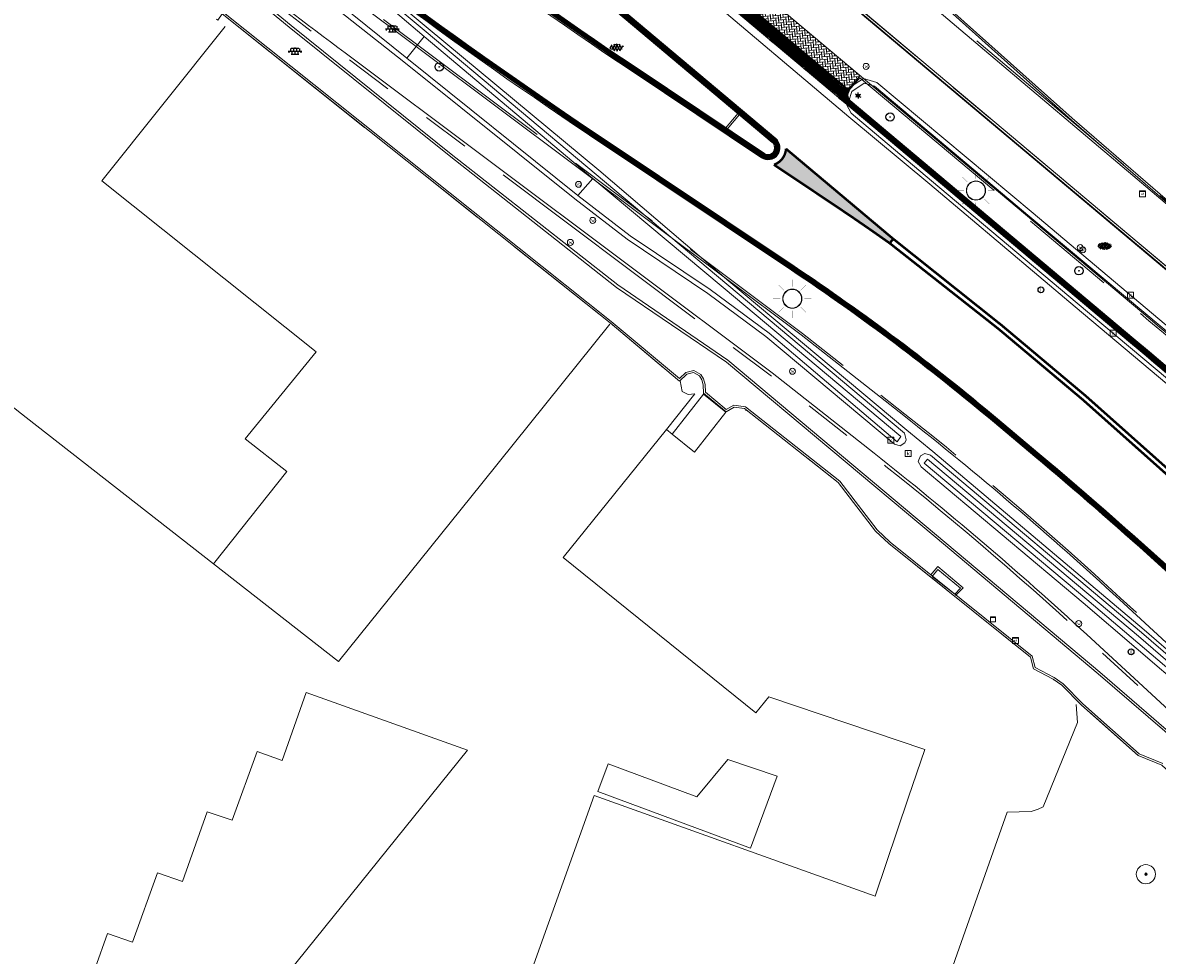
# Model space of a CAD drawing. Header units: metres. Extents: x 187916 to 189411, y 333285 to 334910.
# Tile 141 of 256: x 188447 to 188494, y 334299 to 334338. Entities that reach past the tile are written whole.
import ezdxf
from ezdxf.enums import TextEntityAlignment as Align

# ---------------------------------------------------------------- set-up
doc = ezdxf.new("R2010")
doc.units = ezdxf.units.M
for name, pattern in [('ACAD_ISO09W100', [45, 24, -3, 6, -3, 6, -3]), ('VH-OPSLUITBAND_100X200', [16, 8, -2, 4, -2]), ('VH-TROTTOIRBAND_180-200', [20, 10, -2, 2, -2, 2, -2])]:
    doc.linetypes.add(name, pattern=pattern)
for name, color, linetype, lineweight in [('B-ME-GR-BOOM-S', 253, 'Continuous', 25), ('B-ME-IE-MEUBILAIR_WEGMEUBILAIR-S', 253, 'Continuous', 18), ('B-ME-IE-MEUBILAIR_WEGMEUBILAIR_LICHTMAST-S', 253, 'Continuous', 25), ('B-ME-IE-TERREINAFSCHEIDING_KUNSTMATIG_MUUR-G', 253, 'IE-TERREINAFSCHEIDING-KUNSTMATIG-DICHT', 18), ('B-ME-IE-TERREINAFSCHEIDING_NATUURLIJK_HAAG-G', 253, 'IE-TERREINAFSCHEIDING-NATUURLIJK-HAAG', 18), ('B-ME-KL-ET_KAST-G', 253, 'Continuous', 18), ('B-ME-OG-BEBOUWING_HOOFDGEBOUW-G', 253, 'Continuous', 18), ('B-ME-RI-HWA_KOLK-S', 253, 'Continuous', 25), ('B-ME-RI-PUT_INSPECTIE-S', 253, 'Continuous', 25), ('B-ME-VH-KANTOPSLUITING_ACHTERKANTBAND-G', 253, 'Continuous', 18), ('B-ME-VH-VERHARDING_ASFALT-G', 253, 'Continuous', 18), ('B-ME-VH-VERHARDING_ASFALT-S', 253, 'Continuous', 25), ('B-ME-VH-VERHARDING_BETONSTRAATSTEEN-G', 253, 'Continuous', 18), ('B-ME-VH-VERHARDING_BETONSTRAATSTEEN-S', 253, 'Continuous', 25), ('B-ME-VH-VERHARDING_ROOSTER-G', 253, 'Continuous', 18), ('B-ME-VH-VERHARDING_TEGEL-G', 253, 'Continuous', 18), ('B-ME-VH-VERHARDING_TEGEL-S', 253, 'Continuous', 25), ('B-WE-GR-BOOM-S', 253, 'Continuous', 15), ('B-WE-IE-TERREINAFSCHEIDING_KUNSTMATIG_MUUR-G', 253, 'IE-TERREINAFSCHEIDING_KUNSTMATIG-SO', 15), ('B-WE-OG-BEBOUWING-GV', 253, 'Continuous', 15), ('B-WE-OG-TERREIN_ERF-GV', 253, 'Continuous', 15), ('B-WE-VH-OPENVERHARDING_TEGEL-GV', 253, 'Continuous', 15), ('N-WE-KL-ET_LS_OV_LICHTMAST-S', 7, 'Continuous', 25), ('N-WE-VH-KANTOPSLUITING_ELEMENT_INRIT-G', 40, 'Continuous', 35), ('N-WE-VH-KANTOPSLUITING_OPSLUITBAND_80X200-G', 30, 'VH-OPSLUITBAND_100X200', 15), ('N-WE-VH-KANTOPSLUITING_RIJWIELPADBAND_4-12 200-G', 94, 'VH-TROTTOIRBAND_180-200', 15), ('N-WE-VH-KANTOPSLUITING_TROTTOIRBAND_180 200-G', 251, 'VH-TROTTOIRBAND_180-200', 15), ('N-WE-VH-KANTOPSLUITING_TROTTOIRBAND_RWS-G', 251, 'ACAD_ISO09W100', 35), ('N-WE-VH-KANTOPSLUITING_VOORKANTBAND-G', 7, 'Continuous', 15), ('N-WE-VH-VERHARDING_BETONSTRAATSTEEN-GRIJS-A', 250, 'Continuous', 18), ('N-WE-VW-MARKERING_LANGS_STREEP-G', 251, 'Continuous', 0), ('N-WE-VW-MARKERING_VLAK-G', 251, 'Continuous', 0)]:
    doc.layers.add(name, color=color, linetype=linetype, lineweight=lineweight)
doc.styles.add('NLCS-ISO', font='NLCS-ISO.ttf')
doc.linetypes.add('IE-TERREINAFSCHEIDING-KUNSTMATIG-DICHT', pattern='A,8,-1,[82,NLCS.SHX,S=0.75,R=90,X=0,Y=0],-1', length=10)
doc.linetypes.add('IE-TERREINAFSCHEIDING-NATUURLIJK-HAAG', pattern='A,7,-1.5,[67,NLCS.SHX,S=0.75,R=45,X=0,Y=0],-1.5', length=10)
doc.linetypes.add('IE-TERREINAFSCHEIDING_KUNSTMATIG-SO', pattern='A,4,[82,NLCS.SHX,S=0.75,R=90,X=0,Y=0],4,-2', length=10)

# ---------------------------------------------------------------- blocks, each defined once
blk = doc.blocks.new('SGR-BOOM_GBKN-SO')
at = {"linetype": 'ByBlock', "lineweight": 18}
h = blk.add_hatch(color=0, dxfattribs=at)
h.dxf.hatch_style = 1
edge = h.paths.add_edge_path()
edge.add_arc((0, 0), 0.25, 0, 360)
at = {"color": 0, "linetype": 'ByBlock', "lineweight": 18}
for radius in [2, 0.25]:
    blk.add_circle((0, 0), radius, dxfattribs=at)
at = {"color": 0, "linetype": 'ByBlock', "lineweight": 18, "style": 'NLCS-ISO'}
blk.add_attdef('SOORT', (2.5, 0), '', height=1.5, dxfattribs=at)
blk = doc.blocks.new('SKL-ET_KAST_ELEKTRA-SO')
at = {"color": 0, "linetype": 'ByBlock', "lineweight": 18}
for points in [[(-2, 2), (2, 2), (2, 1.680000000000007), (-2, 1.680000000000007)], [(-2, 1.52000000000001), (2, 1.52000000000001), (2, -2), (-2, -2)]]:
    blk.add_lwpolyline(points, close=True, dxfattribs=at)
at = {"color": 0, "linetype": 'ByBlock', "lineweight": 18, "style": 'NLCS-ISO'}
blk.add_text('et', height=1.5, dxfattribs=at).set_placement((0, 0), align=Align.MIDDLE_CENTER)
blk = doc.blocks.new('SRI-KOLK-SO')
at = {"color": 0, "linetype": 'ByBlock', "lineweight": 18}
blk.add_lwpolyline([(-1.125, -1.125), (1.125, -1.125), (1.125, 1.125), (-1.125, 1.125)], close=True, dxfattribs=at)
at = {"color": 0, "linetype": 'ByBlock', "lineweight": 18, "style": 'NLCS-ISO'}
blk.add_text('k', height=1.5, dxfattribs=at).set_placement((0, 0), align=Align.MIDDLE_CENTER)
blk = doc.blocks.new('SRI-PUT_INSPECTIE-SO')
blk.add_circle((0, -7.105427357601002e-14), 1.999999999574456)
at = {"style": 'NLCS-ISO'}
blk.add_text('I', height=2.5, dxfattribs=at).set_placement((-0.002795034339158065, -0.007140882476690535), align=Align.MIDDLE_CENTER)
blk = doc.blocks.new('SIE-WEG_STRAATPOT_WATER-SO')
blk.add_circle((0, 2.91038304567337e-14), 0.4)
at = {"style": 'NLCS-ISO'}
blk.add_text('W', height=0.4, dxfattribs=at).set_placement((-0.2128690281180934, -0.2108641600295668))
blk = doc.blocks.new('SGR-BOOM_01')
at = {"ltscale": 0.1}
h = blk.add_hatch(color=256, dxfattribs=at)
edge = h.paths.add_edge_path()
edge.add_arc((7.366995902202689e-12, -5.115907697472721e-12), 0.15, 0, 360)
for centre, radius in [((0, 0), 2.5), ((7.366995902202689e-12, -5.115907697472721e-12), 0.04499999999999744)]:
    blk.add_circle(centre, radius)
blk.add_circle((7.366995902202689e-12, -5.115907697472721e-12), 0.15, dxfattribs=at)
blk = doc.blocks.new('B-SIE-WEG_LICHTMAST-SO')
at = {"ltscale": 0.1}
for p, q in [((-1.096064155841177, 0.6328125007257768), (-2.192125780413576, 1.265625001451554)), ((8.349587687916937e-10, 1.265625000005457), (1.669846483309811e-09, 2.53125000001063)), ((1.096064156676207, 0.6328124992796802), (2.192125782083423, 1.26562499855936)), ((-1.096064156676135, -0.6328124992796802), (-2.192125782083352, -1.26562499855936)), ((-8.349587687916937e-10, -1.265625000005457), (-1.669775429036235e-09, -2.53125000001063)), ((1.096064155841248, -0.6328125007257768), (2.192125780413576, -1.265625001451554))]:
    blk.add_line(p, q, dxfattribs=at)
at = {"flags": 128}
for points in [[(-1.162672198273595, 0.4999999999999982), (1.162672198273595, 0.4999999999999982)], [(-1.162672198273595, -0.4999999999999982), (1.162672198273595, -0.4999999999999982)]]:
    blk.add_lwpolyline(points, dxfattribs=at)
at = {"ltscale": 0.1}
blk.add_circle((0, 0), 1.265625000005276, dxfattribs=at)
at = {"style": 'NLCS-ISO'}
blk.add_attdef('TYPE', text='', height=1.8, dxfattribs=at).set_placement((1.669846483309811e-09, 2.53125000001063), align=Align.BOTTOM_CENTER)
blk = doc.blocks.new('SVH-BSS_KEIFORMAAT_KEPER-SO')
at = {"ltscale": 0.1}
for p, q in [((-5.336050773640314, 0.881278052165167), (-4.454772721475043, -7.582823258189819e-14)), ((-5.197234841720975, 0.7424621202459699), (-4.025666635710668, 1.914030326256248)), ((-5.197234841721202, -0.7424621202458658), (-2.969848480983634, 1.48492424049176)), ((-4.812064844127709, -1.842216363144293), (-2.969848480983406, 3.785860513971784e-14)), ((-4.564991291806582, 1.595142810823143), (-4.454772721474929, 1.484924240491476)), ((-3.712310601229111, 0.7424621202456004), (-1.484924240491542, -1.484924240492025)), ((-3.597206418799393, 2.112282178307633), (-1.484924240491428, -2.747801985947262e-13)), ((-2.477046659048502, 2.477046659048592), (-1.484924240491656, 1.484924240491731)), ((-2.227386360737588, 0.7424621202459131), (-0.2128896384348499, 2.756958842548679)), ((-2.227386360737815, 2.227386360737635), (-1.846044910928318, 2.608727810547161)), ((-2.227386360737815, -0.7424621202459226), (-2.463584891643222e-13, 1.484924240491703)), ((-2.227386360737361, -2.227386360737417), (2.083888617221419e-13, 2.083888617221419e-13)), ((-0.7424621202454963, 2.227386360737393), (1.484924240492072, -2.321476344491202e-13)), ((-0.7424621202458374, 0.7424621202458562), (1.484924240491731, -1.48492424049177)), ((0.2160084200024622, 2.753840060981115), (1.484924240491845, 1.484924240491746)), ((0.742462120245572, 2.227386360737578), (1.196639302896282, 2.681563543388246)), ((0.7424621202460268, 0.7424621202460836), (2.445993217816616, 2.445993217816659)), ((0.7424621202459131, -0.7424621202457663), (2.969848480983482, 1.48492424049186)), ((0.7424621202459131, -2.227386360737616), (2.969848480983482, 9.43689570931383e-15)), ((2.227386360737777, 2.22738636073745), (4.454772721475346, -1.753042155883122e-13)), ((2.227386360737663, 0.7424621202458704), (4.454772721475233, -1.484924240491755)), ((3.7123106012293, 0.7424621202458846), (4.50164561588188, 1.531797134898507)), ((3.7123106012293, -0.7424621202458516), (5.246882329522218, 0.7921096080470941)), ((4.221158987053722, 1.718537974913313), (4.45477272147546, 1.484924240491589)), ((5.197234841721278, 0.7424621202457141), (5.392160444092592, 0.5475365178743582)), ((-5.734817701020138, -0.2048792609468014), (-4.454772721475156, -1.484924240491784)), ((-3.894231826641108, -2.40930758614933), (-2.969848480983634, -1.484924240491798)), ((-3.712310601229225, -0.742462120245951), (-1.484924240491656, -2.969848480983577)), ((-3.712310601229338, -2.227386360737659), (-3.270758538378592, -2.668938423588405)), ((-1.594092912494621, -3.079017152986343), (9.470202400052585e-14, -1.484924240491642)), ((-0.74246212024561, -0.74246212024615), (1.484924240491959, -2.969848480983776)), ((-0.7424621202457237, -2.227386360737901), (0.2141389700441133, -3.18398745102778)), ((-0.2171522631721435, -3.18700074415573), (9.470202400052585e-14, -2.969848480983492)), ((1.364972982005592, -3.089799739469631), (2.969848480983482, -1.484924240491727)), ((2.227386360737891, -0.7424621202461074), (3.843627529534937, -2.358703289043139)), ((2.22738636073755, -2.227386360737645), (2.78091825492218, -2.780918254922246)), ((3.712310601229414, -2.227386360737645), (5.574234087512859, -0.3654628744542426)), ((5.197234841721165, -0.7424621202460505), (5.40549668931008, -0.950723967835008))]:
    blk.add_line(p, q, dxfattribs=at)
at = {"style": 'NLCS-ISO'}
blk.add_attdef('FORMAAT', text='', height=1.8, dxfattribs=at).set_placement((-5.834817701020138, -0.2150483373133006), align=Align.MIDDLE_RIGHT)
blk.add_attdef('KLEUR', text='', height=1.8, dxfattribs=at).set_placement((5.824648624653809, -0.2150483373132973), align=Align.MIDDLE_LEFT)
at = {"style": 'NLCS-ISO', "flags": 1}
blk.add_attdef('FUNCTIE', text='', height=1.8, dxfattribs=at).set_placement((0.1159930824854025, -3.584775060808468), align=Align.MIDDLE_CENTER)
blk = doc.blocks.new('SVH-TEGEL_300X300_DUN_LINT_KL-SO')
for p, q in [((-2.25, 1.355676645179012), (-2.25, -6.969183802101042e-16)), ((-1.900843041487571, 1.499999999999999), (1.90084304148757, 1.499999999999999)), ((-1.5, 1.624087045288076), (-1.5, 1.499999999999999)), ((-0.7499999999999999, 1.5), (-0.7500000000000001, 1.377682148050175e-16)), ((3.325515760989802e-16, 1.810386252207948), (2.755364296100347e-16, 1.499999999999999)), ((0, 0), (-2.755364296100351e-16, -1.500000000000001)), ((0.7500000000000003, 1.499999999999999), (0.7500000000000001, -1.247991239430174e-15)), ((1.5, 1.624087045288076), (1.5, 1.499999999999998)), ((2.25, 1.355676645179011), (2.25, -4.133046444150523e-16)), ((-3.39489953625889, -4.866106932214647e-16), (3.39489953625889, -1.733835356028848e-15)), ((-3, -3.055132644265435e-15), (-3.000000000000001, -0.8474312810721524)), ((-1.900843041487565, -1.500000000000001), (1.900843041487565, -1.500000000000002)), ((-1.5, -8.346865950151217e-16), (-1.5, -1.500000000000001)), ((-0.7500000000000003, -1.499999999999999), (-0.7500000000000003, -1.765655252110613)), ((0.7499999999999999, -1.500000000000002), (0.7499999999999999, -1.765655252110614)), ((1.5, -2.495982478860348e-15), (1.5, -1.500000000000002)), ((2.999999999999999, -2.495982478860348e-15), (2.999999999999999, -0.8474312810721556))]:
    blk.add_line(p, q)
blk = doc.blocks.new('SIE-WEG_PAAL_VERKEERSBORD-SO')
at = {"color": 0, "linetype": 'ByBlock', "lineweight": 18}
blk.add_circle((0, 0), 1.5, dxfattribs=at)
at = {"color": 0, "linetype": 'ByBlock', "lineweight": 18, "style": 'NLCS-ISO'}
blk.add_text('vb', height=1.5, dxfattribs=at).set_placement((0, 0.1317113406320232), align=Align.MIDDLE_CENTER)
blk = doc.blocks.new('SVH-ASFALT-SO')
at = {"ltscale": 0.1}
for p, q in [((-2.71961448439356, 1.263712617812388), (-3.454265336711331, 2.536165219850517)), ((-3.363759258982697, 2.173798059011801), (-1.827884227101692, 4.834011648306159)), ((0.3610377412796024, -0.07213355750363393), (-2.305319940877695, 4.546133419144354)), ((-1.90966580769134, 0.6923617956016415), (0.9476199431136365, 5.64132588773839)), ((2.754090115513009, -0.2170218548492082), (-0.4687746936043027, 5.365143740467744)), ((0, 0), (3.267551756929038, 5.659565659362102)), ((4.867727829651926, 0.1220502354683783), (1.647185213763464, 5.700193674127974)), ((2.175571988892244, -0.2317987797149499), (5.321577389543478, 5.217242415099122)), ((6.701218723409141, 0.946350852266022), (4.043291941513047, 5.550015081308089)), ((4.656575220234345, 0.06542487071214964), (7.070171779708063, 4.245896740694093)), ((7.827971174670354, 2.994758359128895), (7.146137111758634, 4.175729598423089))]:
    blk.add_line(p, q, dxfattribs=at)
at = {"style": 'NLCS-ISO'}
blk.add_attdef('KLEUR', text='', height=1.8, dxfattribs=at).set_placement((9.485913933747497, 2.74105960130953), align=Align.MIDDLE_LEFT)
at = {"style": 'NLCS-ISO', "flags": 1}
blk.add_attdef('FUNCTIE', text='', height=1.8, dxfattribs=at).set_placement((0.1159930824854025, -3.584775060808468), align=Align.MIDDLE_CENTER)
blk = doc.blocks.new('SIE-MEUBILAIR_KAST-SO')
for points in [[(-1, 1), (1, 1), (1, 0.8400000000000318), (-1, 0.8400000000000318)], [(-1, 0.7599999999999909), (1, 0.7599999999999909), (1, -1), (-1, -1)]]:
    blk.add_lwpolyline(points, close=True)
blk = doc.blocks.new('DTM')
at = {"layer": 'B-ME-IE-TERREINAFSCHEIDING_KUNSTMATIG_MUUR-G', "ltscale": 0.2, "flags": 128}
for points in [[(188474.3300000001, 334322.8960000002), (188474.6299999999, 334323.1850000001)], [(188474.63, 334323.1850000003), (188474.911, 334323.2570000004)], [(188474.9109999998, 334323.2570000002), (188475.1549999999, 334323.1129999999)], [(188475.1549999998, 334323.113), (188475.2560000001, 334322.9529999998)], [(188475.2560000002, 334322.953), (188475.3190000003, 334322.7420000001)], [(188475.3190000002, 334322.7420000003), (188475.3270000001, 334322.3960000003)], [(188476.2680000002, 334321.6209999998), (188476.6099999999, 334321.8130000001)], [(188476.6099999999, 334321.8130000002), (188477.0380000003, 334321.749)], [(188477.0380000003, 334321.7490000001), (188480.9490000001, 334318.6670000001)]]:
    blk.add_lwpolyline(points, dxfattribs=at)
at = {"layer": 'B-ME-IE-TERREINAFSCHEIDING_NATUURLIJK_HAAG-G', "ltscale": 0.2, "flags": 128}
blk.add_lwpolyline([(188491.0940000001, 334309.3780000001), (188493.4509999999, 334307.2820000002)], dxfattribs=at)
at = {"layer": 'B-ME-OG-BEBOUWING_HOOFDGEBOUW-G', "ltscale": 0.2, "flags": 128}
for points in [[(188455.0759999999, 334337.952), (188455.2510000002, 334338.219), (188471.429, 334325.324)], [(188480.949, 334318.6669999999), (188482.5019999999, 334316.642), (188483.0589999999, 334316.1140000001), (188488.9670000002, 334311.372), (188489.0890000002, 334310.8879999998), (188489.9079999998, 334310.4560000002), (188490.2710000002, 334310.2060000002), (188491.094, 334309.378)]]:
    blk.add_lwpolyline(points, dxfattribs=at)
at = {"layer": 'B-ME-VH-KANTOPSLUITING_ACHTERKANTBAND-G', "ltscale": 0.2, "flags": 128}
for points in [[(188514.7880000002, 334312.8900000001), (188514.6630000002, 334313.236), (188513.3310000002, 334312.8700000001), (188513.4040000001, 334312.4849999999), (188511.412, 334313.2110000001), (188509.2239999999, 334315.2570000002), (188509.1800000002, 334315.2050000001), (188508.5860000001, 334315.7340000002), (188502.0049999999, 334321.4679999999), (188495.1639999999, 334327.2280000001), (188488.5249999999, 334332.8229999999), (188481.392, 334338.835), (188474.7220000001, 334344.4070000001), (188467.926, 334350.1299999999), (188461.1519999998, 334355.8119999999), (188454.5830000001, 334361.352), (188447.02, 334367.6949999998), (188440.9189999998, 334372.889)], [(188505.8390000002, 334297.6409999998), (188500.9539999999, 334302.2859999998), (188498.1379999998, 334305.2119999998), (188491.784, 334310.6830000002), (188484.986, 334316.398), (188476.2799999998, 334323.6859999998), (188471.6919999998, 334326.8029999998), (188464.7140000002, 334332.3089999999), (188458.0520000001, 334337.665), (188451.7549999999, 334342.858), (188444.9900000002, 334348.585), (188439.219, 334353.3859999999), (188434.6460000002, 334357.2379999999), (188434.017, 334357.611), (188432.8149999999, 334357.6200000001), (188431.977, 334357.0159999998), (188432.0129999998, 334356.9589999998), (188427.0699999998, 334351.0619999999)], [(188483.5580000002, 334320.5789999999), (188476.1439999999, 334326.8029999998), (188470.7089999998, 334331.3530000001), (188463.6710000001, 334337.2760000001), (188461.642, 334339.0099999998), (188461.4070000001, 334339.0699999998), (188461.1890000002, 334338.9640000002), (188460.7990000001, 334338.7409999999), (188460.2680000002, 334338.852), (188459.8909999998, 334339.1779999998), (188459.642, 334339.6890000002), (188459.8229999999, 334340.1329999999), (188459.8760000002, 334340.355), (188459.7689999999, 334340.5779999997), (188453.3930000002, 334345.9100000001), (188446.642, 334351.5690000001), (188442.1710000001, 334355.341), (188441.9720000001, 334355.375), (188441.7459999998, 334355.2609999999), (188441.3259999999, 334354.7390000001), (188441.2650000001, 334354.54), (188441.3990000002, 334354.3300000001)], [(188483.5580000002, 334320.5789999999), (188483.4010000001, 334320.3689999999), (188478.068, 334324.8930000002), (188475.6069999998, 334326.713), (188472.2659999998, 334328.9610000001), (188470.0899999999, 334330.6370000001), (188462.9539999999, 334336.3739999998), (188460.0980000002, 334338.662), (188453.2560000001, 334344.3310000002), (188445.8820000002, 334350.4920000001), (188441.3990000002, 334354.3300000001)], [(188484.142, 334339.7409999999), (188490.7039999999, 334333.872), (188497.7310000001, 334327.7850000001), (188509.6030000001, 334317.8629999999), (188510.895, 334317.2069999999), (188513.6150000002, 334318.2069999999), (188514.7949999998, 334320.8129999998)], [(188463.6710000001, 334337.2760000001), (188462.9539999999, 334336.3739999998)], [(188507.1910000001, 334314.1499999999), (188507.3539999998, 334313.9369999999), (188507.273, 334313.727), (188506.9449999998, 334313.3289999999), (188506.7179999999, 334313.2220000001), (188506.4900000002, 334313.3080000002), (188498.6129999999, 334319.9449999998), (188491.0060000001, 334326.327), (188484.9369999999, 334331.4109999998), (188481.6269999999, 334334.2149999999), (188481.3900000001, 334334.5920000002), (188481.5099999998, 334334.986), (188482.0240000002, 334335.327), (188482.4550000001, 334335.2069999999), (188488.9369999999, 334329.747), (188495.2140000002, 334324.497), (188502.4049999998, 334318.4130000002), (188507.1910000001, 334314.1499999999)], [(188471.429, 334325.324), (188474.3300000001, 334322.8960000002)], [(188507.6200000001, 334299.5490000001), (188501.1329999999, 334305.6370000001), (188493.4640000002, 334312.2590000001), (188484.665, 334319.645), (188484.5219999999, 334319.4730000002), (188491.3100000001, 334313.7829999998), (188497.9730000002, 334308.1209999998), (188507.4470000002, 334299.3900000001), (188507.6200000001, 334299.5490000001)]]:
    blk.add_lwpolyline(points, dxfattribs=at)
at = {"layer": 'B-ME-VH-VERHARDING_ASFALT-G', "ltscale": 0.2, "flags": 128}
for points in [[(188514.9419999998, 334312.557), (188513.4610000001, 334312.1299999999), (188511.1579999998, 334312.9369999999), (188508.9939999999, 334315.0090000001), (188508.423, 334315.5120000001), (188507.4709999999, 334314.4350000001), (188507.6890000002, 334313.9619999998), (188507.5649999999, 334313.52), (188507.2149999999, 334313.094), (188506.7000000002, 334312.8679999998), (188506.2919999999, 334313.0240000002), (188498.3930000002, 334319.6460000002), (188490.8310000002, 334325.9929999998), (188484.7590000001, 334331.1179999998), (188481.392, 334333.9279999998), (188475.0329999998, 334339.301), (188469.3730000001, 334344.0359999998), (188466.946, 334346.085), (188459.392, 334352.4380000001), (188453.665, 334357.227), (188452.8569999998, 334357.9470000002), (188447.892, 334362.0899999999), (188444.0619999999, 334365.3399999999)], [(188507.8790000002, 334299.7489999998), (188501.4199999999, 334305.8420000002), (188493.6979999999, 334312.52), (188484.8849999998, 334319.9550000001), (188483.8119999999, 334320.8489999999), (188476.3859999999, 334327.0619999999), (188470.9610000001, 334331.7029999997), (188463.8500000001, 334337.6069999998), (188461.852, 334339.2779999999), (188459.9939999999, 334340.8399999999), (188453.5959999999, 334346.227), (188446.9279999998, 334351.8020000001), (188442.446, 334355.594), (188438.6039999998, 334358.818), (188435.912, 334361.0520000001), (188435.4169999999, 334361.2650000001), (188434.9539999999, 334361.0010000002), (188434.4780000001, 334360.469), (188434.358, 334359.977), (188434.7050000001, 334359.6379999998)]]:
    blk.add_lwpolyline(points, dxfattribs=at)
at = {"layer": 'B-ME-VH-VERHARDING_BETONSTRAATSTEEN-G', "ltscale": 0.2, "flags": 128}
for points in [[(188514.8930000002, 334312.6749999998), (188513.443, 334312.2749999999), (188511.2540000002, 334313.0600000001), (188509.1060000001, 334315.1290000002), (188508.517, 334315.6550000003), (188501.932, 334321.406), (188495.102, 334327.1579999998), (188488.46, 334332.7439999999), (188481.327, 334338.73), (188474.662, 334344.3399999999), (188467.8900000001, 334350.0380000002), (188461.0950000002, 334355.7370000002), (188454.5019999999, 334361.2719999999), (188446.9479999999, 334367.6430000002), (188440.733, 334372.855)], [(188505.8940000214, 334297.7179999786), (188501.0019999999, 334302.378), (188498.2009999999, 334305.2650000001), (188491.8480000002, 334310.7489999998), (188485.0439999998, 334316.4679999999), (188476.3420000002, 334323.7760000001), (188471.7489999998, 334326.9100000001), (188464.8080000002, 334332.3670000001), (188458.1349999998, 334337.7319999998), (188451.8500000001, 334342.9130000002), (188445.051, 334348.6469999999), (188439.2760000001, 334353.4640000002), (188434.73, 334357.3100000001), (188434.0070000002, 334357.7370000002), (188432.7579999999, 334357.7220000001), (188431.8840000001, 334357.091), (188426.9100000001, 334351.145)], [(188483.7119999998, 334320.727), (188476.2930000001, 334326.9390000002), (188470.8450000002, 334331.5189999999), (188463.7540000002, 334337.4730000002), (188461.7650000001, 334339.1579999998), (188461.3799999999, 334339.2719999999), (188461.054, 334339.108), (188460.7769999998, 334338.9350000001), (188460.3790000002, 334339.0359999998), (188460, 334339.341), (188459.855, 334339.6910000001), (188459.96, 334340.0219999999), (188460.0789999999, 334340.375), (188459.8849999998, 334340.7289999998), (188453.5240000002, 334346.0729999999), (188446.7990000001, 334351.7060000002), (188442.3130000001, 334355.497), (188441.929, 334355.5860000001), (188441.5980000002, 334355.3930000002), (188441.1439999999, 334354.8620000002), (188441.0780000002, 334354.517), (188441.2390000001, 334354.1770000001)], [(188483.7119999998, 334320.727), (188483.7799999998, 334320.4419999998), (188483.719, 334320.3149999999), (188483.5279999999, 334320.199), (188483.2889999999, 334320.2659999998), (188477.929, 334324.7519999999), (188475.5099999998, 334326.5529999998), (188472.1430000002, 334328.8130000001), (188469.9580000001, 334330.4980000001), (188462.827, 334336.2140000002), (188459.9440000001, 334338.4980000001), (188453.0810000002, 334344.21), (188445.7620000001, 334350.3330000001), (188441.2390000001, 334354.1770000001)], [(188507.344, 334314.2919999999), (188507.5460000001, 334313.9509999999), (188507.4479999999, 334313.6030000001), (188507.0959999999, 334313.1979999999), (188506.699, 334313.0290000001), (188506.3799999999, 334313.128), (188498.5299999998, 334319.7650000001), (188490.912, 334326.142), (188484.8369999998, 334331.2480000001), (188481.48, 334334.074), (188481.1919999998, 334334.6129999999), (188481.3670000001, 334335.1140000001), (188481.9950000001, 334335.5219999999), (188482.5609999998, 334335.3569999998), (188489.071, 334329.9070000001), (188495.335, 334324.6320000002), (188502.5060000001, 334318.591), (188507.344, 334314.2919999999)], [(188470.7089999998, 334331.3530000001), (188470.0899999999, 334330.6370000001)], [(188507.747, 334299.6830000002), (188501.3289999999, 334305.7340000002), (188493.5899999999, 334312.4130000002), (188484.7910000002, 334319.8100000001), (188484.551, 334319.8810000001), (188484.3700000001, 334319.7760000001), (188484.2779999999, 334319.5470000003), (188484.4070000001, 334319.3130000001), (188491.1660000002, 334313.648), (188497.7910000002, 334307.9739999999), (188507.3280000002, 334299.2039999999), (188507.5449999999, 334299.1370000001), (188507.7429999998, 334299.227), (188507.8489999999, 334299.4180000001), (188507.747, 334299.6830000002)]]:
    blk.add_lwpolyline(points, dxfattribs=at)
at = {"layer": 'B-ME-VH-VERHARDING_ROOSTER-G', "ltscale": 0.2, "flags": 128}
blk.add_lwpolyline([(188485.8020000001, 334314), (188486.037, 334314.2590000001), (188485.1009999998, 334315.04), (188484.8640000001, 334314.7489999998), (188485.8020000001, 334314)], dxfattribs=at)
at = {"layer": 'B-ME-VH-VERHARDING_TEGEL-G', "ltscale": 0.2, "flags": 128}
for points in [[(188484.0018291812, 334339.7791390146), (188490.6699999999, 334333.7850000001), (188497.73, 334327.676), (188509.5699999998, 334317.7960000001), (188510.8969999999, 334317.1009999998), (188513.699, 334318.1779999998), (188514.8369999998, 334320.8169999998)], [(188484.7960000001, 334314.8020000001), (188485.0929999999, 334315.1600000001), (188486.1519999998, 334314.2740000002), (188485.838, 334313.949)]]:
    blk.add_lwpolyline(points, dxfattribs=at)
at = {"layer": 'B-WE-IE-TERREINAFSCHEIDING_KUNSTMATIG_MUUR-G', "ltscale": 0.2, "flags": 128}
for points in [[(188445.49, 334322.609), (188447.085, 334321.382), (188454.896, 334315.276)], [(188473.778, 334320.871), (188474.968, 334322.362), (188474.692, 334322.338), (188474.442, 334322.456), (188474.351, 334322.91)], [(188474.013, 334320.682), (188475.331, 334322.353)]]:
    blk.add_lwpolyline(points, dxfattribs=at)
at = {"layer": 'B-WE-OG-BEBOUWING-GV', "ltscale": 0.2, "flags": 128}
for points in [[(188455.377, 334337.693), (188450.232, 334331.246), (188459.176, 334324.121), (188456.209, 334320.482), (188457.952, 334319.124), (188454.896, 334315.276), (188460.111, 334311.199), (188466.079, 334318.621), (188471.42582019, 334325.277776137)], [(188476.254, 334321.605), (188474.948, 334319.927), (188474.013, 334320.682), (188473.778, 334320.871), (188469.473, 334315.536), (188477.511, 334309.058), (188478.047, 334309.723), (188484.552, 334307.519), (188483.878, 334305.53), (188482.482, 334301.409), (188470.766, 334305.603), (188461.172, 334278.776)], [(188479.283, 334280.241), (188487.988, 334304.914), (188488.991, 334304.945), (188489.283, 334305.031), (188489.485, 334305.131), (188490.928, 334308.652), (188490.867, 334309.41)]]:
    blk.add_lwpolyline(points, dxfattribs=at)
blk.add_lwpolyline([(188477.12, 334321.667, 0.02387914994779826), (188477.073, 334321.702)], format="xyb", dxfattribs=at)
blk.add_lwpolyline([(188457.749, 334307.063), (188456.707, 334307.44), (188455.67, 334304.575), (188454.634, 334304.919), (188453.599, 334302.017), (188452.556, 334302.386), (188451.518, 334299.484), (188450.471, 334299.854), (188449.444, 334296.952), (188448.402, 334297.311), (188447.393, 334294.428), (188446.341, 334294.791), (188445.308, 334291.904), (188443.75, 334292.459), (188443.607, 334292.052), (188450.925, 334289.429), (188465.483, 334307.501), (188458.751, 334309.897)], close=True, dxfattribs=at)
at = {"layer": 'B-WE-OG-TERREIN_ERF-GV', "ltscale": 0.2, "flags": 128}
for points in [[(188471.426, 334325.278), (188466.079, 334318.621), (188460.111, 334311.199), (188454.896, 334315.276), (188457.952, 334319.124), (188456.209, 334320.482), (188459.176, 334324.121), (188450.232, 334331.246), (188455.377, 334337.693)], [(188490.867, 334309.41), (188490.928, 334308.652), (188489.485, 334305.131), (188489.283, 334305.031), (188488.991, 334304.945), (188487.988, 334304.914), (188479.283, 334280.241)], [(188461.172, 334278.776), (188470.766, 334305.603), (188482.482, 334301.409), (188483.878, 334305.53), (188484.552, 334307.519), (188478.047, 334309.723), (188477.511, 334309.058), (188469.473, 334315.536), (188473.778, 334320.871), (188474.013, 334320.682), (188474.948, 334319.927), (188476.254, 334321.605), (188475.331, 334322.353)]]:
    blk.add_lwpolyline(points, dxfattribs=at)
for points in [[(188455.67, 334304.575), (188456.707, 334307.44), (188457.749, 334307.063), (188458.751, 334309.897), (188465.483, 334307.501), (188450.925, 334289.429), (188443.607, 334292.052), (188443.75, 334292.459), (188445.308, 334291.904), (188446.341, 334294.791), (188447.393, 334294.428), (188448.402, 334297.311), (188449.444, 334296.952), (188450.471, 334299.854), (188451.518, 334299.484), (188452.556, 334302.386), (188453.599, 334302.017), (188454.634, 334304.919)], [(188475.054, 334305.553), (188471.353, 334306.931), (188470.921, 334305.771), (188477.282, 334303.403), (188478.402, 334306.412), (188476.338, 334307.109)], [(188476.338, 334307.109), (188478.402, 334306.412), (188477.282, 334303.403), (188470.921, 334305.771), (188471.353, 334306.931), (188475.054, 334305.553)]]:
    blk.add_lwpolyline(points, close=True, dxfattribs=at)
at = {"layer": 'B-WE-VH-OPENVERHARDING_TEGEL-GV', "ltscale": 0.2, "flags": 128}
blk.add_lwpolyline([(188475.331, 334322.353), (188476.254, 334321.605)], dxfattribs=at)
blk.add_lwpolyline([(188477.073, 334321.702, -0.02387914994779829), (188477.12, 334321.667)], format="xyb", dxfattribs=at)
at = {"layer": 'B-ME-GR-BOOM-S', "xscale": 0.07, "yscale": 0.07, "zscale": 0.07}
for p in [(188464.305, 334336.007), (188483.109, 334333.917), (188490.984, 334327.499)]:
    blk.add_blockref('SGR-BOOM_01', p, dxfattribs=at)
at = {"layer": 'B-ME-IE-MEUBILAIR_WEGMEUBILAIR-S'}
for name, p, xscale, yscale, zscale in [('SIE-WEG_STRAATPOT_WATER-SO', (188482.107, 334336.028), 0.3125, 0.3125, 0.3125), ('SIE-WEG_PAAL_VERKEERSBORD-SO', (188470.115, 334331.107), 0.083, 0.083, 0.083), ('SIE-WEG_STRAATPOT_WATER-SO', (188470.708, 334329.601), 0.3125, 0.3125, 0.3125), ('SIE-WEG_STRAATPOT_WATER-SO', (188469.775, 334328.683), 0.3125, 0.3125, 0.3125), ('SIE-WEG_STRAATPOT_WATER-SO', (188491.036, 334328.468), 0.3125, 0.3125, 0.3125), ('SIE-WEG_STRAATPOT_WATER-SO', (188491.146, 334328.372), 0.3125, 0.3125, 0.3125), ('SIE-WEG_STRAATPOT_WATER-SO', (188479.036, 334323.308), 0.3125, 0.3125, 0.3125), ('SIE-MEUBILAIR_KAST-SO', (188487.3999999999, 334312.9569999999), 0.1, 0.1, 0.1), ('SIE-WEG_STRAATPOT_WATER-SO', (188490.975, 334312.779), 0.3125, 0.3125, 0.3125)]:
    blk.add_blockref(name, p, dxfattribs=dict(at, xscale=xscale, yscale=yscale, zscale=zscale))
at = {"layer": 'B-ME-IE-MEUBILAIR_WEGMEUBILAIR_LICHTMAST-S', "xscale": 0.05, "yscale": 0.05, "zscale": 0.05}
blk.add_blockref('B-SIE-WEG_LICHTMAST-SO', (188481.773, 334334.808), dxfattribs=at)
at = {"layer": 'B-ME-KL-ET_KAST-G', "xscale": 0.0625, "yscale": 0.0625, "zscale": 0.0625}
for p in [(188493.634, 334330.712), (188488.336, 334312.076)]:
    blk.add_blockref('SKL-ET_KAST_ELEKTRA-SO', p, dxfattribs=at)
at = {"layer": 'B-ME-RI-HWA_KOLK-S', "xscale": 0.11, "yscale": 0.11, "zscale": 0.11}
for p in [(188493.134, 334326.478), (188492.405, 334324.901), (188483.138, 334320.428), (188483.865, 334319.88)]:
    blk.add_blockref('SRI-KOLK-SO', p, dxfattribs=at)
at = {"layer": 'B-ME-RI-PUT_INSPECTIE-S', "xscale": 0.06, "yscale": 0.06, "zscale": 0.06250000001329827}
for p in [(188489.396, 334326.706), (188493.155, 334311.599)]:
    blk.add_blockref('SRI-PUT_INSPECTIE-SO', p, dxfattribs=at)
at = {"layer": 'B-ME-VH-VERHARDING_ASFALT-S', "xscale": 0.05, "yscale": 0.05, "zscale": 0.05}
blk.add_blockref('SVH-ASFALT-SO', (188471.605, 334336.679), dxfattribs=at)
at = {"layer": 'B-ME-VH-VERHARDING_BETONSTRAATSTEEN-S', "xscale": 0.05, "yscale": 0.05, "zscale": 0.05}
blk.add_blockref('SVH-BSS_KEIFORMAAT_KEPER-SO', (188492.058, 334328.544), dxfattribs=at)
at = {"layer": 'B-ME-VH-VERHARDING_TEGEL-S', "xscale": 0.084, "yscale": 0.084, "zscale": 0.084}
for p in [(188462.351, 334337.599), (188458.285, 334336.667)]:
    blk.add_blockref('SVH-TEGEL_300X300_DUN_LINT_KL-SO', p, dxfattribs=at)
at = {"layer": 'B-WE-GR-BOOM-S', "xscale": 0.2, "yscale": 0.2, "zscale": 0.2}
blk.add_blockref('SGR-BOOM_GBKN-SO', (188493.776, 334302.323), dxfattribs=at)
blk = doc.blocks.new('SKL-ET_OV_LICHTMAST-SO')
at = {"linetype": 'ByBlock', "lineweight": 18}
h = blk.add_hatch(color=0, dxfattribs=at)
h.dxf.hatch_style = 1
h.paths.add_polyline_path([(1, 0, 1), (-1, 0, 1)])
h.paths.add_polyline_path([(-0.975, 0, -1), (0.9750000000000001, 0, -1)], flags=16)
at = {"color": 0, "linetype": 'ByBlock', "lineweight": 18, "const_width": 0.025}
for points in [[(-1.41421356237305, 1.414213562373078), (-0.8838834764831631, 0.8838834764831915)], [(0, 2), (0, 1.25)], [(0.88388347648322, 0.8838834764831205), (1.414213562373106, 1.414213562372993)], [(-1.25, 0), (-2, 0)], [(2, 0), (1.25, 0)], [(-1.414213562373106, -1.414213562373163), (-0.8838834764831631, -0.88388347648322)], [(0.8838834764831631, -0.8838834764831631), (1.414213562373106, -1.414213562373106)], [(0, -1.25), (0, -2)]]:
    blk.add_lwpolyline(points, dxfattribs=at)
at = {"color": 0, "linetype": 'ByBlock', "lineweight": 18}
for radius in [1, 0.975]:
    blk.add_circle((0, 0), radius, dxfattribs=at)
blk = doc.blocks.new('ontwerp Parklaan')
at = {"layer": 'N-WE-VH-KANTOPSLUITING_ELEMENT_INRIT-G', "transparency": 33554610}
h = blk.add_hatch(dxfattribs=at)
h.set_pattern_fill('AR-BRSTD', color=251, scale=0.001)
h.set_pattern_definition([(322.028822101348, (188481.3733838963, 334337.6731337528), (0.04167915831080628, 0.05340223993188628), []), (52.02882210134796, (188481.3733838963, 334337.6731337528), (-0.03841418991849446, 0.1159131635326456), [0.0677418, -0.0677418])])
edge = h.paths.add_edge_path()
edge.add_arc((188475.6208322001, 334339.8689599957), 0.4980782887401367, 229.7305601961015, 320.1717077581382, ccw=False)
edge.add_line((188475.2988829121, 334339.4889196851), (188481.3002789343, 334334.4442594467))
edge.add_arc((188481.6220053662, 334334.8270023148), 0.5000000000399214, 139.9502246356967, 229.9502246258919, ccw=False)
edge.add_line((188481.239262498, 334335.1487287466), (188476.0033400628, 334339.5499463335))
at = {"layer": 'N-WE-VH-VERHARDING_BETONSTRAATSTEEN-GRIJS-A', "lineweight": 5, "transparency": 33554610}
h = blk.add_hatch(dxfattribs=at)
h.set_pattern_fill('AVH-BSS_KEIFORMAAT_KEPER', color=251, pattern_type=2)
h.set_pattern_definition([(4.950224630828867, (188479.4564929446, 334337.3002507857), (0.09554787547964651, 0.113668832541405), [0.3149999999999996, -0.1049999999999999]), (94.95022463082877, (188479.5611012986, 334337.3093112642), (0.09554787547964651, 0.1136688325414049), [0.3149999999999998, -0.1049999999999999])])
h.paths.add_polyline_path([(188476.3904104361, 334340.2435431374), (188475.8885172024, 334339.646464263), (188481.3540853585, 334335.0522108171), (188481.8559785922, 334335.6492896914)])
at = {"layer": 'N-WE-VH-KANTOPSLUITING_ELEMENT_INRIT-G', "color": 251, "flags": 128}
blk.add_lwpolyline([(188475.8502429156, 334339.6786369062), (188481.3923596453, 334335.0200381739)], dxfattribs=at)
at = {"layer": 'N-WE-VH-KANTOPSLUITING_OPSLUITBAND_80X200-G', "color": 251, "flags": 128}
for points in [[(188525.0616262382, 334324.6867333), (188522.3989813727, 334318.0764229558), (188520.0093793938, 334312.2868197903, -0.3989942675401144), (188518.852853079, 334311.7702395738), (188515.2331530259, 334313.0474069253, -0.1172209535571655), (188513.3077743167, 334314.4606030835), (188513.3403894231, 334314.5379279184), (188508.8905458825, 334318.342162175), (188483.956, 334339.437), (188479.678, 334342.967), (188456.0443299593, 334362.0163169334), (188455.5829046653, 334362.4410271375), (188455.0049999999, 334362.9730000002), (188451.7259999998, 334365.6090000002), (188446.7765037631, 334369.6114317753)], [(188437.2498322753, 334358.2779968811), (188452.1659264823, 334345.7398095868, 0.01306382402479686), (188460.5100481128, 334339.0900381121), (188479.4526914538, 334324.8879498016), (188483.7263888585, 334321.5201320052, -0.01944563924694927), (188492.7223388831, 334313.8457322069), (188502.4688807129, 334304.8533455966, -0.007609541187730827), (188504.7200664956, 334302.7120170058), (188508.5704584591, 334299.47358559), (188512.0088250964, 334295.8371939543)], [(188516.9185465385, 334280.6008563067), (188513.8809347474, 334281.1962247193), (188513.8809347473, 334281.1962247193), (188513.7304422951, 334281.8429496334), (188512.2148715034, 334288.3559499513, 0.0887300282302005), (188511.3826388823, 334289.9102413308), (188511.3306554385, 334289.9665133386), (188507.4623366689, 334294.1539631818), (188507.3459999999, 334294.2769999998), (188506.587, 334295.048), (188503.406, 334298.432), (188500.0359999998, 334301.71), (188494.4399999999, 334306.8730000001), (188493.4509999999, 334307.2820000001), (188491.094, 334309.378), (188490.2710000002, 334310.2060000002), (188489.9079999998, 334310.4560000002), (188489.0890000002, 334310.8879999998), (188488.9670000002, 334311.372), (188483.0589999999, 334316.1140000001), (188482.5019999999, 334316.642), (188480.949, 334318.6669999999), (188477.0380000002, 334321.7489999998), (188476.6099999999, 334321.8130000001), (188476.2680000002, 334321.6209999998), (188475.327, 334322.3960000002), (188475.3190000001, 334322.7420000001), (188475.2560000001, 334322.9529999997), (188475.1549999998, 334323.1129999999), (188474.9109999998, 334323.2570000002), (188474.6299999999, 334323.1850000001), (188474.3300000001, 334322.8960000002), (188471.429, 334325.324), (188455.2510000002, 334338.219), (188455.0759999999, 334337.952), (188449.5383229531, 334342.6567879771), (188446.7850000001, 334344.9959999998), (188445.2659999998, 334346.2579999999), (188444.4980000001, 334346.9079999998), (188440.4550000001, 334350.3790000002), (188434.5747458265, 334355.0955718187)], [(188481.3923596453, 334335.0200381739), (188481.8427766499, 334335.5558781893), (188493.903598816, 334325.4177786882, -0.01559620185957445), (188503.3924338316, 334316.9228011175)]]:
    blk.add_lwpolyline(points, format="xyb", dxfattribs=at)
blk.add_lwpolyline([(188476.2468531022, 334333.4551568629), (188476.7672682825, 334334.0742704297)], dxfattribs=at)
at = {"layer": 'N-WE-VH-KANTOPSLUITING_RIJWIELPADBAND_4-12 200-G', "color": 251, "flags": 128}
for points in [[(188445.9364459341, 334368.6120543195), (188495.319195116, 334327.1018473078, -0.0346340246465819), (188515.8573748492, 334307.2566078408, 0.1608048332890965), (188517.9702797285, 334306.0507599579, 0.06325422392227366), (188518.9454415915, 334305.9790724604, 0.1372978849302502), (188520.9268272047, 334306.6485680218)], [(188435.8342359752, 334356.5939282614), (188450.7503301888, 334344.0557409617, 0.01307426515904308), (188459.190339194, 334337.3298198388), (188478.1118007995, 334323.1436123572), (188482.3647047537, 334319.7921805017, -0.01944563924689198), (188491.2305187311, 334312.2287991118), (188500.9770605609, 334303.2364125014, -0.01705333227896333), (188505.8226689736, 334298.4497572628), (188510.0469662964, 334293.9821710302), (188513.1043774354, 334290.7486751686, -0.01707452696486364), (188513.5508465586, 334290.2429725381), (188514.1577394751, 334289.506330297), (188514.2953492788, 334289.3393005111), (188515.1214859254, 334288.3365418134), (188515.4294615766, 334287.9627231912, -0.120344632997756), (188517.0544526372, 334284.5951799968, -0.0313422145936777), (188517.1993864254, 334283.6189428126, -0.06851907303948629), (188517.0874347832, 334281.4722310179, -0.001154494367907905), (188516.9339336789, 334280.6793625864, -0.001428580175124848), (188516.7389244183, 334279.6992561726, -0.02835843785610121), (188511.7206420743, 334260.5236748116)]]:
    blk.add_lwpolyline(points, format="xyb", dxfattribs=at)
at = {"layer": 'N-WE-VH-KANTOPSLUITING_TROTTOIRBAND_180 200-G', "color": 251, "flags": 128}
blk.add_lwpolyline([(188512.717669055, 334295.1311909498, 0.22, 0.22, 0.3943499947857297), (188513.2490344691, 334295.0981353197, 0.22, 0.22, 0), (188513.2780879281, 334295.1220714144, 0.22, 0.22, 0.4168733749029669), (188513.3288432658, 334295.6737812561, 0.22, 0.22, 0.02658687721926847), (188499.0454839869, 334310.9642422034, 0.2, 0.2, 0.01752295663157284), (188489.206393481, 334319.8297323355, 0.2, 0.2, 0), (188487.5261711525, 334321.2420955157, 0.2, 0.2, 0.02735113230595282), (188479.0566274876, 334327.6049884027, 0.2, 0.2, 0), (188470.6256783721, 334333.2453780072, 0.2, 0.2, -0.02735113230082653), (188452.8737246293, 334346.581843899, 0.2, 0.2, 0), (188437.9576304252, 334359.1200311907, 0.2, 0.2, 0)], format="xyseb", dxfattribs=at)
at = {"layer": 'N-WE-VH-KANTOPSLUITING_TROTTOIRBAND_180 200-G', "color": 251, "linetype": 'Continuous', "flags": 128}
blk.add_lwpolyline([(188512.7975966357, 334295.2067659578, 0.3943499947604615), (188513.1790897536, 334295.1830337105), (188513.2081432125, 334295.2069698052, 0.4168733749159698), (188513.2445829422, 334295.6030691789, 0.02658687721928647), (188498.9692035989, 334310.8849875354, 0.01822575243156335), (188489.1420476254, 334319.7531842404), (188487.4618258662, 334321.165546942, 0.02735113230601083), (188479.0010227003, 334327.5218733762), (188470.5700735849, 334333.1622629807, -0.02735113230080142), (188452.8093793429, 334346.5052953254), (188437.8932851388, 334359.0434826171)], format="xyb", dxfattribs=at)
at = {"layer": 'N-WE-VH-KANTOPSLUITING_TROTTOIRBAND_RWS-G', "color": 251, "const_width": 0.2, "flags": 128}
for points in [[(188440.0169661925, 334361.5699265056), (188454.9334194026, 334349.0321619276, 0.02735113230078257), (188472.4055876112, 334335.9058900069), (188477.7951668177, 334332.3002074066, 0.946754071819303), (188478.2737676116, 334332.9372651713), (188441.7528800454, 334363.6350619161)], [(188481.3158110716, 334335.0843834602, 0.414213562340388), (188481.3646242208, 334334.5208080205), (188493.1958006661, 334324.5757443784, -0.01682008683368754), (188503.3513971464, 334315.4389726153, 0.4134941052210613), (188503.9162967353, 334315.4490826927), (188504.1109600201, 334315.6503453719, 0.4149323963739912), (188504.1008260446, 334316.2166336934, 0.4149323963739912)]]:
    blk.add_lwpolyline(points, format="xyb", dxfattribs=at)
at = {"layer": 'N-WE-VH-KANTOPSLUITING_TROTTOIRBAND_RWS-G', "color": 251, "linetype": 'Continuous', "flags": 128}
blk.add_lwpolyline([(188440.0813114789, 334361.6464750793), (188454.9977625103, 334349.1087123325, 0.02735113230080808), (188472.4611923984, 334335.9890050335), (188477.8507716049, 334332.3833224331, 0.9467540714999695), (188478.2094223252, 334332.8607165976), (188441.6885347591, 334363.5585133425)], format="xyb", dxfattribs=at)
at = {"layer": 'N-WE-VH-KANTOPSLUITING_TROTTOIRBAND_RWS-G', "color": 251, "flags": 128}
blk.add_lwpolyline([(188481.3923596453, 334335.0200381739, 0.4142135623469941), (188481.4289695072, 334334.5973565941), (188493.2601459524, 334324.652292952, -0.01682008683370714), (188503.4207427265, 334315.5110225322, 0.4134941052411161), (188503.8444174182, 334315.5186050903), (188504.0390807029, 334315.7198677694, 0.4149323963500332), (188504.0314802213, 334316.1445840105)], format="xyb", dxfattribs=at)
at = {"layer": 'N-WE-VH-KANTOPSLUITING_VOORKANTBAND-G', "color": 251, "flags": 128}
for points in [[(188525.1358324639, 334324.6568428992), (188522.472930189, 334318.0459012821), (188520.0833282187, 334312.2562981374, -0.3989942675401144), (188518.8262343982, 334311.694797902), (188515.2042567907, 334312.972768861, -0.1197246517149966), (188513.2150293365, 334314.4465683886), (188513.2439471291, 334314.5151275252), (188508.838717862, 334318.2812204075), (188483.9047048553, 334339.375607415), (188479.6274380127, 334342.9050024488), (188455.9901516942, 334361.9574550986), (188454.9523493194, 334362.9126807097), (188451.6757863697, 334365.5467215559), (188446.7250182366, 334369.5501818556)], [(188531.3492248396, 334332.5938502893), (188529.6991001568, 334327.4701800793, -0.0825511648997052), (188527.4435243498, 334323.0981899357, 0.09141677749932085), (188525.0349830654, 334318.2209352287, 0.01162556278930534), (188522.6348387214, 334308.9422150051, -0.6057011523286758), (188515.7682197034, 334307.1762874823, 0.03463402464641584), (188495.2419807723, 334327.0099890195), (188445.8592315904, 334368.5201960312)], [(188447.6362859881, 334362.7415766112), (188485.9930889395, 334330.4995719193), (188493.1314553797, 334324.4991958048, -0.01682008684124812), (188503.2820515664, 334315.3669226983, 0.413494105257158), (188503.9881760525, 334315.3795602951), (188504.1828393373, 334315.5808229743, 0.4149323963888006), (188504.1701718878, 334316.2886833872, 0.00122380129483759), (188503.4479863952, 334316.9803698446, 0.01559680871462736), (188493.9550750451, 334325.4790175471), (188448.4603920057, 334363.720989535)], [(188443.8525719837, 334358.2145707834), (188454.8684285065, 334348.9548496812, 0.02735113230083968), (188472.3494267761, 334335.8219438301), (188477.7390059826, 334332.2162612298, 0.9467540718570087), (188478.3387563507, 334333.0145792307), (188445.704718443, 334360.4461356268)], [(188437.1983560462, 334358.2167580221), (188452.1144502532, 334345.6785707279, 0.01306399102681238), (188460.4619495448, 334339.0261120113), (188479.4039317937, 334324.8245193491), (188483.6768730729, 334321.4572974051, -0.01944563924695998), (188492.6680908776, 334313.7869346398), (188502.4146327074, 334304.7945480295, -0.007617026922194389), (188504.6662347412, 334302.6527592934), (188508.5154683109, 334299.4153021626), (188512.6377414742, 334295.0556159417, 0.3943499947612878), (188513.3189791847, 334295.0132369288), (188513.3480326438, 334295.0371730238, 0.4168733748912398), (188513.4131035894, 334295.7444933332, 0.0434271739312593), (188489.2707381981, 334319.9062813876), (188487.5905164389, 334321.3186440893, 0.02735113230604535), (188479.1122322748, 334327.6881034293), (188470.6812831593, 334333.3284930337, -0.02735113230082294), (188452.9380699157, 334346.6583924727), (188452.9380699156, 334346.6583924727), (188441.921072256, 334355.9190727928)], [(188435.9114503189, 334356.6857865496), (188450.8275445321, 334344.1475992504, 0.01476047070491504), (188460.3756724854, 334336.5911075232), (188478.1849402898, 334323.238758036), (188482.4389784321, 334319.8864324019, -0.01944563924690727), (188491.3118907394, 334312.3169954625), (188501.0584325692, 334303.3246088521, -0.01705333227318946), (188505.909862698, 334298.5322027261), (188510.1341600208, 334294.0646164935), (188513.1915711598, 334290.8311206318, -0.01707452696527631), (188513.643462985, 334290.3192758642), (188514.3879657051, 334289.4156038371), (188515.2141023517, 334288.4128451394), (188515.5220780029, 334288.0390265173, -0.2231078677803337), (188517.2052995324, 334281.4496943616, -0.03094378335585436), (188511.834824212, 334260.4867635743)], [(188481.239262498, 334335.1487287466, 0.4142135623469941), (188481.3002789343, 334334.4442594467)]]:
    blk.add_lwpolyline(points, format="xyb", dxfattribs=at)
for points in [[(188494.4837598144, 334306.9414742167), (188493.494062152, 334307.3507627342), (188491.149002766, 334309.4361443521), (188490.3224988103, 334310.2676695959), (188489.9494935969, 334310.5245602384), (188489.1578591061, 334310.9421256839), (188489.0380119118, 334311.417585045), (188483.1116456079, 334316.174326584), (188482.561629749, 334316.6957060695), (188481.0063843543, 334318.7236339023), (188477.0708351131, 334321.8249795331), (188476.5947308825, 334321.8961726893), (188476.2765882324, 334321.7175662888), (188475.4061319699, 334322.4344670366), (188475.3987302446, 334322.754591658), (188475.3295131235, 334322.986414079), (188475.2123219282, 334323.1720634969), (188474.923179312, 334323.3427050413), (188474.5896978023, 334323.2572578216), (188474.3262450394, 334323.0034649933), (188471.4796119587, 334325.3859624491), (188455.2322146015, 334338.3362770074)], [(188481.8559785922, 334335.6492896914), (188481.3540853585, 334335.0522108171)], [(188477.0708351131, 334321.8249795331), (188481.0063843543, 334318.7236339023)]]:
    blk.add_lwpolyline(points, dxfattribs=at)
at = {"layer": 'N-WE-VH-KANTOPSLUITING_VOORKANTBAND-G', "color": 251, "linetype": 'Continuous', "ltscale": 0.2, "flags": 128}
blk.add_lwpolyline([(188476.3137448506, 334333.4104056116), (188476.8285071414, 334334.0227942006)], dxfattribs=at)
at = {"layer": 'N-WE-KL-ET_LS_OV_LICHTMAST-S', "color": 251, "xscale": 0.4, "yscale": 0.4, "zscale": 0.2}
for p in [(188486.6877332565, 334330.8466122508), (188479.0286265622, 334326.3341974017)]:
    blk.add_blockref('SKL-ET_OV_LICHTMAST-SO', p, dxfattribs=at)
blk = doc.blocks.new('markering')
at = {"layer": 'N-WE-VW-MARKERING_VLAK-G'}
h = blk.add_hatch(color=256, dxfattribs=at)
h.dxf.hatch_style = 1
edge = h.paths.add_edge_path()
edge.add_line((188478.2654985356, 334331.9241900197), (188480.8081782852, 334330.2231117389))
edge.add_arc((188425.1755886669, 334247.0665276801), 100.049999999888, 54.626575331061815, 56.21708001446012, ccw=False)
edge.add_line((188483.0948369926, 334328.6469369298), (188483.2364562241, 334328.8323471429))
edge.add_line((188483.2364562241, 334328.8323471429), (188478.7658751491, 334332.5902332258))
edge.add_arc((188478.0170299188, 334332.6318363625), 0.7500000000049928, 289.3471823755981, 356.82012228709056, ccw=False)
at = {"layer": 'N-WE-VW-MARKERING_LANGS_STREEP-G', "const_width": 0.1, "flags": 128}
blk.add_lwpolyline([(188478.2654985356, 334331.9241900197), (188480.8081782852, 334330.2231117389, -0.006939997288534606), (188483.0948369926, 334328.6469369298), (188483.2364562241, 334328.8323471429), (188478.7658751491, 334332.5902332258, -0.3032177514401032)], format="xyb", close=True, dxfattribs=at)
at = {"layer": 'N-WE-VW-MARKERING_LANGS_STREEP-G', "flags": 128}
for points in [[(188483.0948369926, 334328.6469369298, 0.09999999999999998, 0.09999999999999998, 0), (188487.6317303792, 334325.0724446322, 0.09999999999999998, 0.09999999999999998, 0), (188491.1367515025, 334322.1261900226, 0.09999999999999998, 0.09999999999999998, -0.04296214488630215), (188515.395662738, 334297.8927971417, 0, 0, 0)], [(188483.2364562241, 334328.8323471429, 0.09999999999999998, 0.09999999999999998, 0), (188487.7604209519, 334325.2255417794, 0.09999999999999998, 0.09999999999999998, 0), (188491.2654420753, 334322.2792871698, 0.09999999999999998, 0.09999999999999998, -0.04296339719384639), (188515.549268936, 334298.020883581, 0, 0, 0)]]:
    blk.add_lwpolyline(points, format="xyseb", dxfattribs=at)

msp = doc.modelspace()

# ---------------------------------------------------------------- block references
for name in ['DTM', 'markering', 'ontwerp Parklaan']:
    msp.add_blockref(name, (0, 0))

doc.saveas('drawing.dxf')
